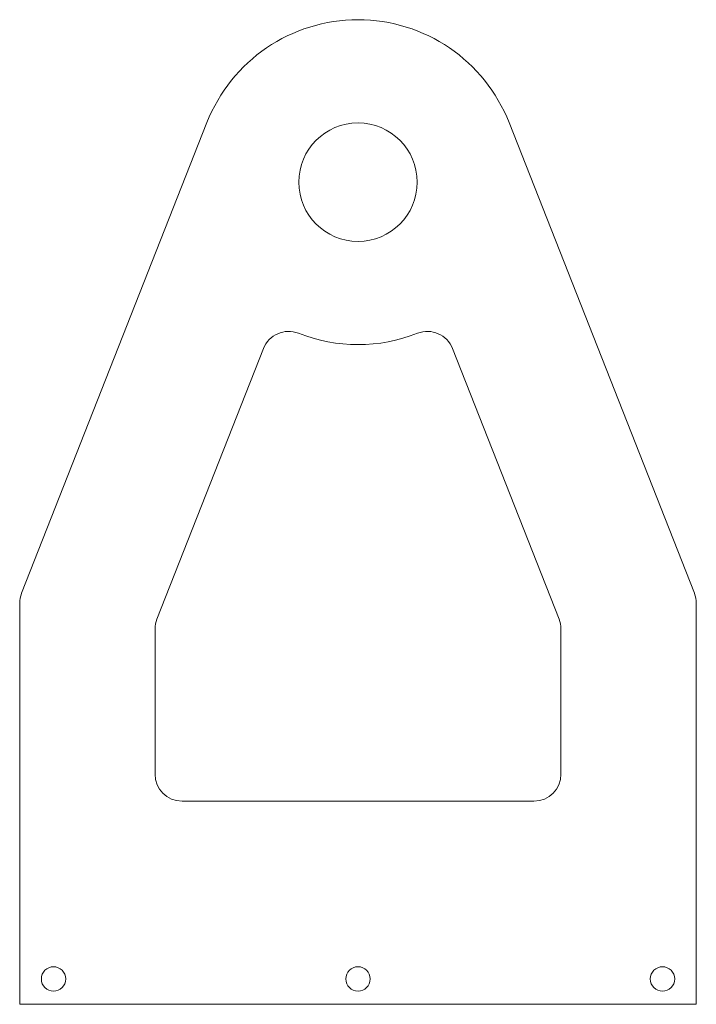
# Model space of a CAD drawing. Header units: inches. Extents: x 4.37 to 6.87, y 2.8 to 6.44.
import ezdxf

# ---------------------------------------------------------------- set-up
doc = ezdxf.new("R2010")
doc.units = ezdxf.units.IN
doc.header["$MEASUREMENT"] = 0

msp = doc.modelspace()

# ---------------------------------------------------------------- linework, layer by layer
at = {"color": 7, "linetype": 'Continuous', "lineweight": 15}
for p, q in [((5.0659, 6.0605), (4.3811, 4.3222)), ((6.8672, 4.3222), (6.1824, 6.0605)), ((5.2746, 5.226), (4.8811, 4.2272)), ((6.3672, 4.2272), (5.9738, 5.226)), ((4.3742, 4.2855), (4.3742, 2.8045)), ((6.8742, 2.8045), (6.8742, 4.2855)), ((4.8742, 4.1906), (4.8742, 3.6545)), ((6.3742, 3.6545), (6.3742, 4.1906)), ((4.9742, 3.5545), (6.2742, 3.5545)), ((4.3742, 2.8045), (6.8742, 2.8045))]:
    msp.add_line(p, q, dxfattribs=at)
for centre, radius in [((5.6242, 5.8406), 0.2187), ((4.4992, 2.8982), 0.045), ((5.6242, 2.8982), 0.045), ((6.7492, 2.8982), 0.045)]:
    msp.add_circle(centre, radius, dxfattribs=at)
for centre, radius, start, end in [((5.6242, 5.8406), 0.6, 21.5012, 158.4988), ((5.3676, 5.1893), 0.1, 68.4988, 158.4988), ((5.6242, 5.8406), 0.6, 248.4988, 291.5012), ((5.8807, 5.1893), 0.1, 21.5012, 111.5012), ((4.4742, 4.2855), 0.1, 158.4988, 180), ((6.7742, 4.2855), 0.1, 0, 21.5012), ((4.9742, 4.1906), 0.1, 158.4988, 180), ((6.2742, 4.1906), 0.1, 0, 21.5012), ((4.9742, 3.6545), 0.1, 180, 270), ((6.2742, 3.6545), 0.1, 270, 0)]:
    msp.add_arc(centre, radius, start, end, dxfattribs=at)

doc.saveas('drawing.dxf')
